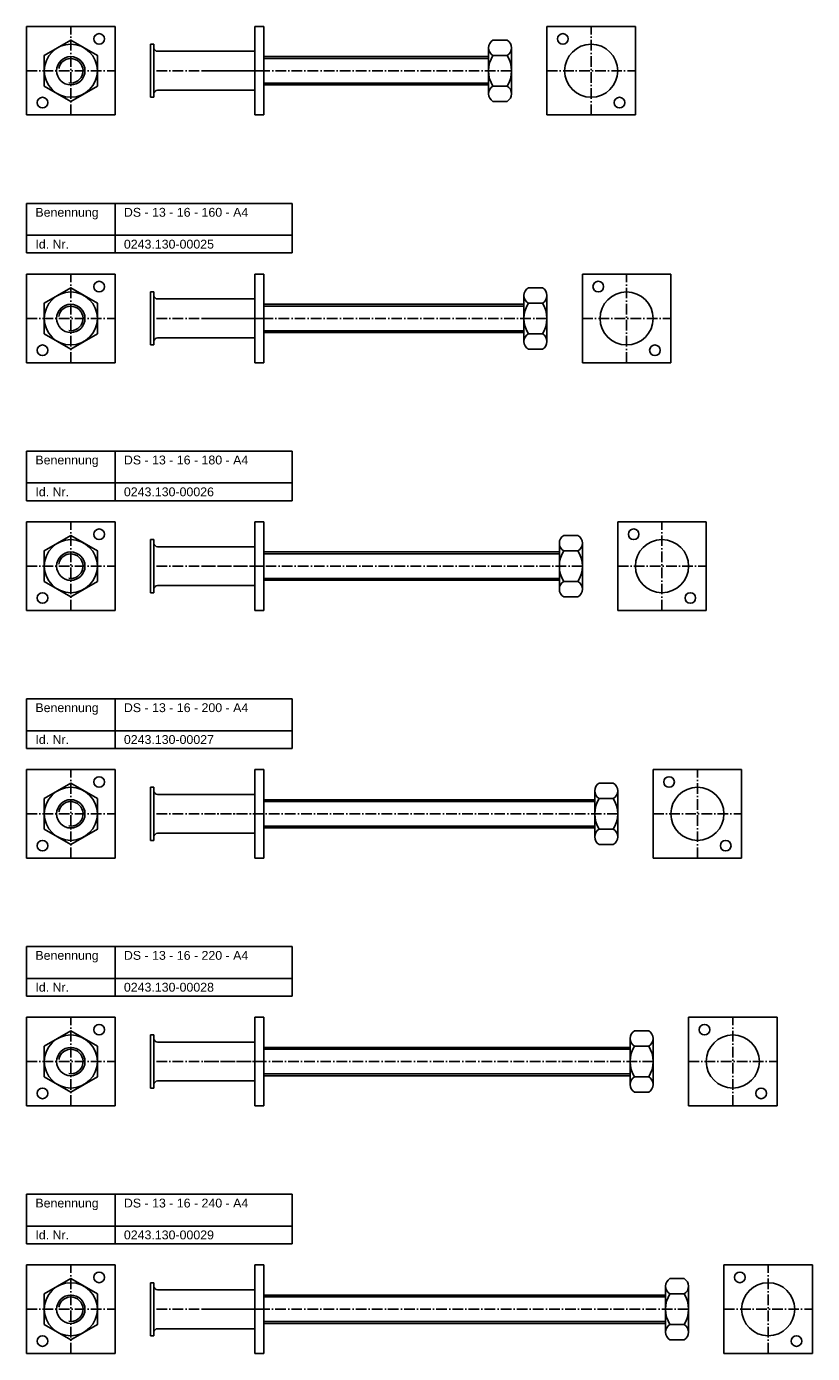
# Model space of a CAD drawing. Header units: millimetres. Extents: x 77 to 2545, y 1116 to 2936.
# Tile 2 of 8: x 974 to 1418, y 1446 to 2196. Entities that reach past the tile are written whole.
import ezdxf

# ---------------------------------------------------------------- set-up
doc = ezdxf.new("R2010")
doc.units = ezdxf.units.MM
doc.header["$LTSCALE"] = 0.5
doc.linetypes.add('achse', pattern=[18, 12, -3, 0, -3])
doc.layers.add('HALFEN', color=2, linetype='CONTINUOUS')
doc.styles.add('ARIAL50', font='ARIAL.TTF', dxfattribs={"height": 5})

msp = doc.modelspace()

# ---------------------------------------------------------------- linework, layer by layer
at = {"layer": 'HALFEN'}
for p, q in [((974.25, 2196.25), (1024.25, 2196.25)), ((974.25, 2146.25), (974.25, 2196.25)), ((1024.25, 2196.25), (1024.25, 2146.25)), ((1103.25, 2196.25), (1103.25, 2146.25)), ((1108.25, 2196.25), (1103.25, 2196.25)), ((1108.25, 2146.25), (1108.25, 2196.25)), ((1268.25, 2196.25), (1318.25, 2196.25)), ((1268.25, 2146.25), (1268.25, 2196.25)), ((1318.25, 2196.25), (1318.25, 2146.25)), ((1044.25, 2186.25), (1044.25, 2156.25)), ((1044.25, 2186.25), (1046.25, 2186.25)), ((1046.25, 2186.25), (1046.25, 2156.25)), ((1235.25, 2184.24), (1235.25, 2158.26)), ((1245.75, 2188.57), (1237.75, 2188.57)), ((1248.25, 2184.24), (1248.25, 2158.26)), ((1103.25, 2182.25), (1048.25, 2182.25)), ((1235.25, 2179.25), (1108.25, 2179.25)), ((1235.25, 2178.17), (1108.25, 2178.17)), ((1245.75, 2179.91), (1237.75, 2179.91)), ((1103.25, 2160.25), (1048.25, 2160.25)), ((1235.25, 2164.33), (1108.25, 2164.33)), ((1235.25, 2163.25), (1108.25, 2163.25)), ((1245.75, 2162.59), (1237.75, 2162.59)), ((1044.25, 2156.25), (1046.25, 2156.25)), ((1245.75, 2153.93), (1237.75, 2153.93)), ((1024.25, 2146.25), (974.25, 2146.25)), ((1108.25, 2146.25), (1103.25, 2146.25)), ((1318.25, 2146.25), (1268.25, 2146.25)), ((974.25, 2096.25), (1124.25, 2096.25)), ((974.25, 2068.25), (974.25, 2096.25)), ((1024.25, 2068.25), (1024.25, 2096.25)), ((1124.25, 2068.25), (1124.25, 2096.25)), ((974.25, 2078.25), (1124.25, 2078.25)), ((974.25, 2068.25), (1124.25, 2068.25)), ((974.25, 2056.25), (1024.25, 2056.25)), ((974.25, 2006.25), (974.25, 2056.25)), ((1024.25, 2056.25), (1024.25, 2006.25)), ((1103.25, 2056.25), (1103.25, 2006.25)), ((1108.25, 2056.25), (1103.25, 2056.25)), ((1108.25, 2006.25), (1108.25, 2056.25)), ((1288.25, 2056.25), (1338.25, 2056.25)), ((1288.25, 2006.25), (1288.25, 2056.25)), ((1338.25, 2056.25), (1338.25, 2006.25)), ((1265.75, 2048.57), (1257.75, 2048.57)), ((1044.25, 2046.25), (1044.25, 2016.25)), ((1044.25, 2046.25), (1046.25, 2046.25)), ((1046.25, 2046.25), (1046.25, 2016.25)), ((1103.25, 2042.25), (1048.25, 2042.25)), ((1255.25, 2044.24), (1255.25, 2018.26)), ((1268.25, 2044.24), (1268.25, 2018.26)), ((1255.25, 2039.25), (1108.25, 2039.25)), ((1255.25, 2038.17), (1108.25, 2038.17)), ((1265.75, 2039.91), (1257.75, 2039.91)), ((1103.25, 2020.25), (1048.25, 2020.25)), ((1255.25, 2024.33), (1108.25, 2024.33)), ((1255.25, 2023.25), (1108.25, 2023.25)), ((1265.75, 2022.59), (1257.75, 2022.59)), ((1044.25, 2016.25), (1046.25, 2016.25)), ((1265.75, 2013.93), (1257.75, 2013.93)), ((1024.25, 2006.25), (974.25, 2006.25)), ((1108.25, 2006.25), (1103.25, 2006.25)), ((1338.25, 2006.25), (1288.25, 2006.25)), ((974.25, 1956.25), (1124.25, 1956.25)), ((974.25, 1928.25), (974.25, 1956.25)), ((1024.25, 1928.25), (1024.25, 1956.25)), ((1124.25, 1928.25), (1124.25, 1956.25)), ((974.25, 1938.25), (1124.25, 1938.25)), ((974.25, 1928.25), (1124.25, 1928.25)), ((974.25, 1916.25), (1024.25, 1916.25)), ((974.25, 1866.25), (974.25, 1916.25)), ((1024.25, 1916.25), (1024.25, 1866.25)), ((1108.25, 1916.25), (1103.25, 1916.25)), ((1103.25, 1916.25), (1103.25, 1866.25)), ((1108.25, 1866.25), (1108.25, 1916.25)), ((1308.25, 1916.25), (1358.25, 1916.25)), ((1308.25, 1866.25), (1308.25, 1916.25)), ((1358.25, 1916.25), (1358.25, 1866.25)), ((1044.25, 1906.25), (1046.25, 1906.25)), ((1044.25, 1906.25), (1044.25, 1876.25)), ((1046.25, 1906.25), (1046.25, 1876.25)), ((1285.75, 1908.57), (1277.75, 1908.57)), ((1103.25, 1902.25), (1048.25, 1902.25)), ((1275.25, 1899.25), (1108.25, 1899.25)), ((1275.25, 1898.17), (1108.25, 1898.17)), ((1275.25, 1904.24), (1275.25, 1878.26)), ((1285.75, 1899.91), (1277.75, 1899.91)), ((1288.25, 1904.24), (1288.25, 1878.26)), ((1275.25, 1884.33), (1108.25, 1884.33)), ((1275.25, 1883.25), (1108.25, 1883.25)), ((1285.75, 1882.59), (1277.75, 1882.59)), ((1044.25, 1876.25), (1046.25, 1876.25)), ((1103.25, 1880.25), (1048.25, 1880.25)), ((1285.75, 1873.93), (1277.75, 1873.93)), ((1024.25, 1866.25), (974.25, 1866.25)), ((1108.25, 1866.25), (1103.25, 1866.25)), ((1358.25, 1866.25), (1308.25, 1866.25)), ((974.25, 1816.25), (1124.25, 1816.25)), ((974.25, 1788.25), (974.25, 1816.25)), ((1024.25, 1788.25), (1024.25, 1816.25)), ((1124.25, 1788.25), (1124.25, 1816.25)), ((974.25, 1798.25), (1124.25, 1798.25)), ((974.25, 1788.25), (1124.25, 1788.25)), ((974.25, 1776.25), (1024.25, 1776.25)), ((974.25, 1726.25), (974.25, 1776.25)), ((1024.25, 1776.25), (1024.25, 1726.25)), ((1108.25, 1776.25), (1103.25, 1776.25)), ((1103.25, 1776.25), (1103.25, 1726.25)), ((1108.25, 1726.25), (1108.25, 1776.25)), ((1328.25, 1776.25), (1378.25, 1776.25)), ((1328.25, 1726.25), (1328.25, 1776.25)), ((1378.25, 1776.25), (1378.25, 1726.25)), ((1044.25, 1766.25), (1044.25, 1736.25)), ((1044.25, 1766.25), (1046.25, 1766.25)), ((1046.25, 1766.25), (1046.25, 1736.25)), ((1295.25, 1764.24), (1295.25, 1738.26)), ((1305.75, 1768.57), (1297.75, 1768.57)), ((1308.25, 1764.24), (1308.25, 1738.26)), ((1103.25, 1762.25), (1048.25, 1762.25)), ((1295.25, 1759.25), (1108.25, 1759.25)), ((1295.25, 1758.17), (1108.25, 1758.17)), ((1305.75, 1759.91), (1297.75, 1759.91)), ((1103.25, 1740.25), (1048.25, 1740.25)), ((1295.25, 1744.33), (1108.25, 1744.33)), ((1295.25, 1743.25), (1108.25, 1743.25)), ((1305.75, 1742.59), (1297.75, 1742.59)), ((1044.25, 1736.25), (1046.25, 1736.25)), ((1305.75, 1733.93), (1297.75, 1733.93)), ((1024.25, 1726.25), (974.25, 1726.25)), ((1108.25, 1726.25), (1103.25, 1726.25)), ((1378.25, 1726.25), (1328.25, 1726.25)), ((974.25, 1676.25), (1124.25, 1676.25)), ((974.25, 1648.25), (974.25, 1676.25)), ((1024.25, 1648.25), (1024.25, 1676.25)), ((1124.25, 1648.25), (1124.25, 1676.25)), ((974.25, 1658.25), (1124.25, 1658.25)), ((974.25, 1648.25), (1124.25, 1648.25)), ((974.25, 1636.25), (1024.25, 1636.25)), ((974.25, 1586.25), (974.25, 1636.25)), ((1024.25, 1636.25), (1024.25, 1586.25)), ((1108.25, 1636.25), (1103.25, 1636.25)), ((1103.25, 1636.25), (1103.25, 1586.25)), ((1108.25, 1586.25), (1108.25, 1636.25)), ((1348.25, 1636.25), (1398.25, 1636.25)), ((1348.25, 1586.25), (1348.25, 1636.25)), ((1398.25, 1636.25), (1398.25, 1586.25)), ((1325.75, 1628.57), (1317.75, 1628.57)), ((1044.25, 1626.25), (1046.25, 1626.25)), ((1044.25, 1626.25), (1044.25, 1596.25)), ((1046.25, 1626.25), (1046.25, 1596.25)), ((1103.25, 1622.25), (1048.25, 1622.25)), ((1315.25, 1624.24), (1315.25, 1598.26)), ((1328.25, 1624.24), (1328.25, 1598.26)), ((1315.25, 1619.25), (1108.25, 1619.25)), ((1315.25, 1618.17), (1108.25, 1618.17)), ((1325.75, 1619.91), (1317.75, 1619.91)), ((1103.25, 1600.25), (1048.25, 1600.25)), ((1315.25, 1604.33), (1108.25, 1604.33)), ((1315.25, 1603.25), (1108.25, 1603.25)), ((1325.75, 1602.59), (1317.75, 1602.59)), ((1044.25, 1596.25), (1046.25, 1596.25)), ((1325.75, 1593.93), (1317.75, 1593.93)), ((1024.25, 1586.25), (974.25, 1586.25)), ((1108.25, 1586.25), (1103.25, 1586.25)), ((1398.25, 1586.25), (1348.25, 1586.25)), ((974.25, 1536.25), (1124.25, 1536.25)), ((974.25, 1508.25), (974.25, 1536.25)), ((1024.25, 1508.25), (1024.25, 1536.25)), ((1124.25, 1508.25), (1124.25, 1536.25)), ((974.25, 1518.25), (1124.25, 1518.25)), ((974.25, 1508.25), (1124.25, 1508.25)), ((974.25, 1446.25), (974.25, 1496.25)), ((974.25, 1496.25), (1024.25, 1496.25)), ((1024.25, 1496.25), (1024.25, 1446.25)), ((1103.25, 1496.25), (1103.25, 1446.25)), ((1108.25, 1496.25), (1103.25, 1496.25)), ((1108.25, 1446.25), (1108.25, 1496.25)), ((1368.25, 1446.25), (1368.25, 1496.25)), ((1368.25, 1496.25), (1418.25, 1496.25)), ((1418.25, 1496.25), (1418.25, 1446.25)), ((1044.25, 1486.25), (1044.25, 1456.25)), ((1044.25, 1486.25), (1046.25, 1486.25)), ((1046.25, 1486.25), (1046.25, 1456.25)), ((1345.75, 1488.57), (1337.75, 1488.57)), ((1103.25, 1482.25), (1048.25, 1482.25)), ((1335.25, 1479.25), (1108.25, 1479.25)), ((1335.25, 1478.17), (1108.25, 1478.17)), ((1335.25, 1484.24), (1335.25, 1458.26)), ((1345.75, 1479.91), (1337.75, 1479.91)), ((1348.25, 1484.24), (1348.25, 1458.26)), ((1335.25, 1464.33), (1108.25, 1464.33)), ((1335.25, 1463.25), (1108.25, 1463.25)), ((1345.75, 1462.59), (1337.75, 1462.59)), ((1044.25, 1456.25), (1046.25, 1456.25)), ((1103.25, 1460.25), (1048.25, 1460.25)), ((1345.75, 1453.93), (1337.75, 1453.93)), ((1024.25, 1446.25), (974.25, 1446.25)), ((1108.25, 1446.25), (1103.25, 1446.25)), ((1418.25, 1446.25), (1368.25, 1446.25))]:
    msp.add_line(p, q, dxfattribs=at)
at = {"layer": 'HALFEN', "color": 1, "linetype": 'achse'}
for p, q in [((999.25, 2146.25), (999.25, 2196.25)), ((1293.25, 2146.25), (1293.25, 2196.25)), ((974.25, 2171.25), (1024.25, 2171.25)), ((1108.25, 2171.25), (1044.25, 2171.25)), ((1248.25, 2171.25), (1073.25, 2171.25)), ((1268.25, 2171.25), (1318.25, 2171.25)), ((999.25, 2006.25), (999.25, 2056.25)), ((1313.25, 2006.25), (1313.25, 2056.25)), ((974.25, 2031.25), (1024.25, 2031.25)), ((1108.25, 2031.25), (1044.25, 2031.25)), ((1268.25, 2031.25), (1073.25, 2031.25)), ((1288.25, 2031.25), (1338.25, 2031.25)), ((999.25, 1866.25), (999.25, 1916.25)), ((1333.25, 1866.25), (1333.25, 1916.25)), ((974.25, 1891.25), (1024.25, 1891.25)), ((1108.25, 1891.25), (1044.25, 1891.25)), ((1288.25, 1891.25), (1073.25, 1891.25)), ((1308.25, 1891.25), (1358.25, 1891.25)), ((999.25, 1726.25), (999.25, 1776.25)), ((1353.25, 1726.25), (1353.25, 1776.25)), ((974.25, 1751.25), (1024.25, 1751.25)), ((1108.25, 1751.25), (1044.25, 1751.25)), ((1308.25, 1751.25), (1073.25, 1751.25)), ((1328.25, 1751.25), (1378.25, 1751.25)), ((999.25, 1586.25), (999.25, 1636.25)), ((1373.25, 1586.25), (1373.25, 1636.25)), ((974.25, 1611.25), (1024.25, 1611.25)), ((1108.25, 1611.25), (1044.25, 1611.25)), ((1328.25, 1611.25), (1073.25, 1611.25)), ((1348.25, 1611.25), (1398.25, 1611.25)), ((999.25, 1446.25), (999.25, 1496.25)), ((1393.25, 1446.25), (1393.25, 1496.25)), ((974.25, 1471.25), (1024.25, 1471.25)), ((1108.25, 1471.25), (1044.25, 1471.25)), ((1348.25, 1471.25), (1073.25, 1471.25)), ((1368.25, 1471.25), (1418.25, 1471.25))]:
    msp.add_line(p, q, dxfattribs=at)
at = {"layer": 'HALFEN'}
for points in [[(984.25, 2162.59), (999.25, 2153.93), (1014.25, 2162.59), (1014.25, 2179.91), (999.25, 2188.57), (984.25, 2179.91)], [(984.25, 2022.59), (999.25, 2013.93), (1014.25, 2022.59), (1014.25, 2039.91), (999.25, 2048.57), (984.25, 2039.91)], [(984.25, 1882.59), (999.25, 1873.93), (1014.25, 1882.59), (1014.25, 1899.91), (999.25, 1908.57), (984.25, 1899.91)], [(984.25, 1742.59), (999.25, 1733.93), (1014.25, 1742.59), (1014.25, 1759.91), (999.25, 1768.57), (984.25, 1759.91)], [(984.25, 1602.59), (999.25, 1593.93), (1014.25, 1602.59), (1014.25, 1619.91), (999.25, 1628.57), (984.25, 1619.91)], [(984.25, 1462.59), (999.25, 1453.93), (1014.25, 1462.59), (1014.25, 1479.91), (999.25, 1488.57), (984.25, 1479.91)]]:
    msp.add_lwpolyline(points, close=True, dxfattribs=at)
for centre, radius in [((1015.25, 2189.25, 7), 3), ((1277.25, 2189.25, 7), 3), ((999.25, 2171.25), 15), ((1293.25, 2171.25), 15), ((999.25, 2171.25), 8), ((983.25, 2153.25), 3), ((1309.25, 2153.25), 3), ((1015.25, 2049.25, 7), 3), ((1297.25, 2049.25, 7), 3), ((999.25, 2031.25), 15), ((1313.25, 2031.25), 15), ((999.25, 2031.25), 8), ((983.25, 2013.25), 3), ((1329.25, 2013.25), 3), ((999.25, 1891.25), 15), ((1015.25, 1909.25, 7), 3), ((1317.25, 1909.25, 7), 3), ((1333.25, 1891.25), 15), ((999.25, 1891.25), 8), ((983.25, 1873.25), 3), ((1349.25, 1873.25), 3), ((1015.25, 1769.25, 7), 3), ((1337.25, 1769.25, 7), 3), ((999.25, 1751.25), 15), ((1353.25, 1751.25), 15), ((999.25, 1751.25), 8), ((983.25, 1733.25), 3), ((1369.25, 1733.25), 3), ((1015.25, 1629.25, 7), 3), ((1357.25, 1629.25, 7), 3), ((999.25, 1611.25), 15), ((1373.25, 1611.25), 15), ((999.25, 1611.25), 8), ((983.25, 1593.25), 3), ((1389.25, 1593.25), 3), ((999.25, 1471.25), 15), ((1015.25, 1489.25, 7), 3), ((1377.25, 1489.25, 7), 3), ((1393.25, 1471.25), 15), ((999.25, 1471.25), 8), ((983.25, 1453.25), 3), ((1409.25, 1453.25), 3)]:
    msp.add_circle(centre, radius, dxfattribs=at)
for centre, radius, start, end in [((1048.25, 2184.25), 2, 180, 270), ((1240.25, 2184.24), 5, 120, 240), ((1243.25, 2184.24), 5, 300, 60), ((1251.5, 2171.25), 16.25, 147.79577, 212.20423), ((1232, 2171.25), 16.25, 327.79577, 32.20423), ((1245.75, 2179.91), 1.421e-13, 136.59662, 249.44395), ((1048.25, 2158.25), 2, 90, 180), ((1240.25, 2158.26), 5, 120, 240), ((1243.25, 2158.26), 5, 300, 60), ((1260.25, 2044.24), 5, 120, 240), ((1263.25, 2044.24), 5, 300, 60), ((1048.25, 2044.25), 2, 180, 270), ((1271.5, 2031.25), 16.25, 147.79577, 212.20423), ((1252, 2031.25), 16.25, 327.79577, 32.20423), ((1265.75, 2039.91), 1.421e-13, 136.59662, 249.44395), ((1048.25, 2018.25), 2, 90, 180), ((1260.25, 2018.26), 5, 120, 240), ((1263.25, 2018.26), 5, 300, 60), ((1280.25, 1904.24), 5, 120, 240), ((1283.25, 1904.24), 5, 300, 60), ((1048.25, 1904.25), 2, 180, 270), ((1291.5, 1891.25), 16.25, 147.79577, 212.20423), ((1285.75, 1899.91), 1.421e-13, 136.59662, 249.44395), ((1272, 1891.25), 16.25, 327.79577, 32.20423), ((1280.25, 1878.26), 5, 120, 240), ((1283.25, 1878.26), 5, 300, 60), ((1048.25, 1878.25), 2, 90, 180), ((1048.25, 1764.25), 2, 180, 270), ((1300.25, 1764.24), 5, 120, 240), ((1303.25, 1764.24), 5, 300, 60), ((1311.5, 1751.25), 16.25, 147.79577, 212.20423), ((1292, 1751.25), 16.25, 327.79577, 32.20423), ((1305.75, 1759.91), 1.421e-13, 136.59662, 249.44395), ((1048.25, 1738.25), 2, 90, 180), ((1300.25, 1738.26), 5, 120, 240), ((1303.25, 1738.26), 5, 300, 60), ((1320.25, 1624.24), 5, 120, 240), ((1323.25, 1624.24), 5, 300, 60), ((1048.25, 1624.25), 2, 180, 270), ((1331.5, 1611.25), 16.25, 147.79577, 212.20423), ((1325.75, 1619.91), 1.421e-13, 136.59662, 249.44395), ((1312, 1611.25), 16.25, 327.79577, 32.20423), ((1048.25, 1598.25), 2, 90, 180), ((1320.25, 1598.26), 5, 120, 240), ((1323.25, 1598.26), 5, 300, 60), ((1340.25, 1484.24), 5, 120, 240), ((1343.25, 1484.24), 5, 300, 60), ((1048.25, 1484.25), 2, 180, 270), ((1351.5, 1471.25), 16.25, 147.79577, 212.20423), ((1332, 1471.25), 16.25, 327.79577, 32.20423), ((1345.75, 1479.91), 1.421e-13, 136.59662, 249.44395), ((1340.25, 1458.26), 5, 120, 240), ((1343.25, 1458.26), 5, 300, 60), ((1048.25, 1458.25), 2, 90, 180)]:
    msp.add_arc(centre, radius, start, end, dxfattribs=at)
at = {"layer": 'HALFEN', "color": 1}
for centre in [(999.25, 2171.25), (999.25, 2031.25), (999.25, 1891.25), (999.25, 1751.25), (999.25, 1611.25), (999.25, 1471.25)]:
    msp.add_arc(centre, 6.92, 260, 170, dxfattribs=at)

# ---------------------------------------------------------------- texts
at = {"layer": 'HALFEN', "style": 'ARIAL50'}
for s, p in [('Benennung', (979.25, 2088.75)), ('DS - 13 - 16 - 160 - A4', (1029.25, 2088.75)), ('Id. Nr.', (979.25, 2070.75)), ('0243.130-00025', (1029.25, 2070.75)), ('Benennung', (979.25, 1948.75)), ('DS - 13 - 16 - 180 - A4', (1029.25, 1948.75)), ('Id. Nr.', (979.25, 1930.75)), ('0243.130-00026', (1029.25, 1930.75)), ('Benennung', (979.25, 1808.75)), ('DS - 13 - 16 - 200 - A4', (1029.25, 1808.75)), ('Id. Nr.', (979.25, 1790.75)), ('0243.130-00027', (1029.25, 1790.75)), ('Benennung', (979.25, 1668.75)), ('DS - 13 - 16 - 220 - A4', (1029.25, 1668.75)), ('Id. Nr.', (979.25, 1650.75)), ('0243.130-00028', (1029.25, 1650.75)), ('Benennung', (979.25, 1528.75)), ('DS - 13 - 16 - 240 - A4', (1029.25, 1528.75)), ('Id. Nr.', (979.25, 1510.75)), ('0243.130-00029', (1029.25, 1510.75))]:
    msp.add_text(s, height=5, dxfattribs=at).set_placement(p)

doc.saveas('drawing.dxf')
